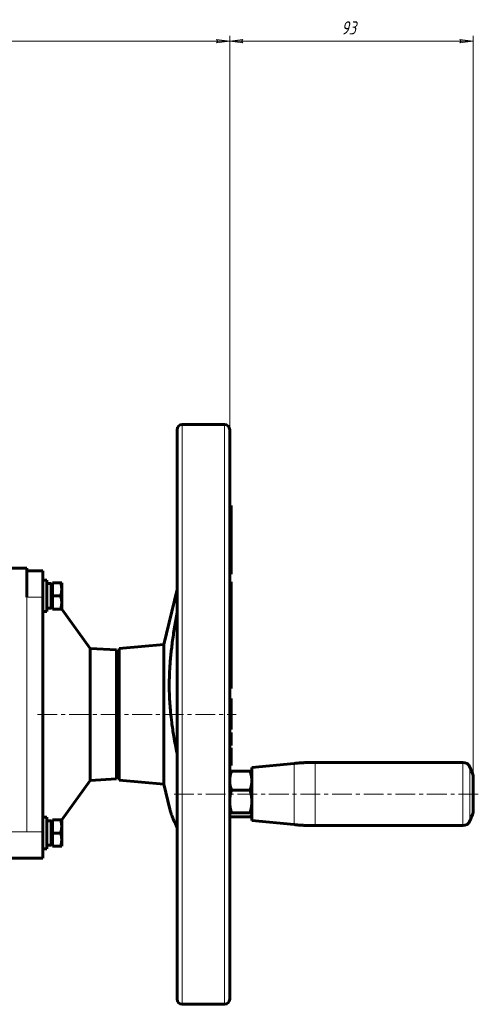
# Model space of a CAD drawing. Header units: millimetres. Extents: x -208 to 689, y -548 to 352.
# Tile 30 of 30: x 514 to 689, y -24 to 350. Entities that reach past the tile are written whole.
import ezdxf

# ---------------------------------------------------------------- set-up
doc = ezdxf.new("R2010")
doc.units = ezdxf.units.MM
for name, pattern in [('K5LT_AXLED', [12, 7.5, -1.5, 1.5, -1.5]), ('K5LT_BASIC', [0]), ('K5LT_THIN', [0])]:
    doc.linetypes.add(name, pattern=pattern)
doc.styles.add('KDIMTEXTSTYLE', font='GOST_AU.SHX', dxfattribs={"width": 0.96, "oblique": 15, "height": 5})
doc.styles.add('KTEXTSTYLE', font='GOST_AU.SHX', dxfattribs={"width": 0.96, "height": 5})
doc.dimstyles.new('KDIMSTYLE (1.00)', dxfattribs={"dimtxt": 5, "dimasz": 1, "dimexe": 2, "dimexo": 0, "dimgap": 1, "dimtad": 1, "dimtxsty": 'KDIMTEXTSTYLE', "dimsah": 1, "dimcen": 0, "dimdle": 1, "dimadec": 0, "dimazin": 0, "dimtfac": 0.667, "dimtmove": 0, "dimatfit": 3, "dimfxl": 1, "dimtvp": 1, "dimtolj": 1, "dimtzin": 0, "dimarcsym": 0})

# ---------------------------------------------------------------- blocks, each defined once
blk = doc.blocks.new('D4')
for points in [[(350.11, 341.51), (355.11, 342.16), (354.61, 341.51), (355.11, 340.85)], [(594.11, 341.51), (589.11, 342.16), (589.61, 341.51), (589.11, 340.85)]]:
    blk.add_hatch(color=7).paths.add_polyline_path(points)
at = {"color": 7, "linetype": 'K5LT_THIN', "lineweight": 18}
for p, q in [((350.11, 325.28), (350.11, 343.51)), ((350.11, 341.51), (355.11, 342.16)), ((355.11, 340.85), (350.11, 341.51)), ((355.11, 342.16), (354.61, 341.51)), ((354.61, 341.51), (355.11, 340.85)), ((589.61, 341.51), (589.11, 342.16)), ((589.11, 342.16), (594.11, 341.51)), ((594.11, 341.51), (589.11, 340.85)), ((589.11, 340.85), (589.61, 341.51)), ((594.11, 194), (594.11, 343.51))]:
    blk.add_line(p, q, dxfattribs=at)
blk.add_wipeout([(466.44, 342.51), (466.44, 349.64), (477.33, 349.64), (477.33, 342.51)])
blk.add_line((350.11, 341.51), (594.11, 341.51), dxfattribs=at)
at = {"color": 7, "insert": (466.44, 349.04), "char_height": 5, "attachment_point": 1, "style": 'KTEXTSTYLE'}
blk.add_mtext('\\H3.5;\\W0.965;\\Q15;\\Q15;\\H5.00;244', dxfattribs=at)
blk = doc.blocks.new('KDIMARROW_01')
blk.add_hatch(color=0).paths.add_polyline_path([(0, 0), (-5, 0.66), (-4.5, 0), (-5, -0.66)])
at = {"color": 0, "linetype": 'K5LT_THIN', "lineweight": 18}
for p, q in [((-4.5, 0), (-5, 0.66)), ((-5, 0.66), (0, 0)), ((0, 0), (-5, -0.66)), ((-5, -0.66), (-4.5, 0)), ((0, 0), (-1, 0))]:
    blk.add_line(p, q, dxfattribs=at)
blk = doc.blocks.new('D5')
for points in [[(594.11, 341.51), (599.11, 342.16), (598.61, 341.51), (599.11, 340.85)], [(686.51, 341.51), (681.51, 342.16), (682.01, 341.51), (681.51, 340.85)]]:
    blk.add_hatch(color=7).paths.add_polyline_path(points)
at = {"color": 7, "linetype": 'K5LT_THIN', "lineweight": 18}
for p, q in [((594.11, 194), (594.11, 343.51)), ((594.11, 341.51), (599.11, 342.16)), ((599.11, 340.85), (594.11, 341.51)), ((599.11, 342.16), (598.61, 341.51)), ((598.61, 341.51), (599.11, 340.85)), ((682.01, 341.51), (681.51, 342.16)), ((681.51, 342.16), (686.51, 341.51)), ((686.51, 341.51), (681.51, 340.85)), ((681.51, 340.85), (682.01, 341.51)), ((686.51, 55.8), (686.51, 343.51))]:
    blk.add_line(p, q, dxfattribs=at)
blk.add_wipeout([(636.42, 342.51), (636.42, 349.64), (643.89, 349.64), (643.89, 342.51)])
blk.add_line((594.11, 341.51), (686.51, 341.51), dxfattribs=at)
at = {"color": 7, "insert": (636.42, 349.04), "char_height": 5, "attachment_point": 1, "style": 'KTEXTSTYLE'}
blk.add_mtext('\\H3.5;\\W0.965;\\Q15;\\Q15;\\H5.00;93', dxfattribs=at)

msp = doc.modelspace()

# ---------------------------------------------------------------- linework, layer by layer
at = {"color": 150, "linetype": 'K5LT_BASIC', "lineweight": 60, "true_color": 0x0080ff}
for p, q in [((576.11, 196), (592.11, 196)), ((574.11, 194), (574.11, 119.974)), ((594.11, 119.974), (594.11, 194)), ((594.11, 165.337), (594.61, 165.337)), ((594.61, 165.337), (594.61, 162.317)), ((594.11, 162.317), (594.61, 162.317)), ((594.11, 160.889), (594.61, 160.889)), ((594.61, 162.317), (594.61, 160.889)), ((594.61, 160.889), (594.61, 159.704)), ((594.61, 159.704), (594.61, 156.411)), ((594.11, 155.764), (594.61, 155.764)), ((594.61, 155.762), (594.11, 155.762)), ((594.61, 155.722), (594.11, 155.722)), ((594.61, 156.411), (594.61, 155.764)), ((594.61, 156.139), (594.61, 155.762)), ((594.61, 155.762), (594.61, 155.722)), ((594.61, 155.722), (594.61, 154.622)), ((594.61, 154.622), (594.61, 152.157)), ((594.11, 152.157), (594.61, 152.157)), ((594.61, 152.157), (594.61, 149.54)), ((594.61, 149.54), (594.61, 148.792)), ((594.11, 148.792), (594.61, 148.792)), ((594.11, 148.014), (594.61, 148.014)), ((594.11, 146.643), (594.61, 146.643)), ((594.11, 146.081), (594.61, 146.081)), ((594.61, 148.792), (594.61, 148.014)), ((594.61, 148.014), (594.61, 146.643)), ((594.61, 146.643), (594.61, 146.081)), ((594.61, 146.081), (594.61, 145.116)), ((594.11, 142.529), (594.61, 142.529)), ((594.61, 145.116), (594.61, 142.529)), ((594.61, 142.529), (594.61, 140.117)), ((467.11, 141.5), (517.11, 141.5)), ((517.11, 130.5), (517.11, 141.5)), ((517.11, 140.5), (523.11, 140.5)), ((523.11, 130.5), (523.11, 140.5)), ((594.61, 139.193), (594.11, 139.193)), ((594.11, 139.193), (594.11, 136.284)), ((594.61, 140.117), (594.61, 139.193)), ((523.11, 137), (524.71, 137)), ((524.71, 125), (524.71, 137)), ((525.695, 135.65), (526.31, 135.65)), ((525.695, 135.65), (525.695, 135.65)), ((526.31, 126.35), (526.31, 135.65)), ((526.81, 135.45), (526.31, 135.45)), ((526.81, 136), (529.864, 136)), ((526.81, 131), (526.81, 136)), ((529.864, 136), (530.31, 136)), ((530.31, 136), (530.31, 133.5)), ((594.11, 136.284), (594.61, 136.284)), ((594.61, 136.284), (594.61, 130.668)), ((526.81, 131), (529.864, 131)), ((526.81, 126), (526.81, 131)), ((530.31, 133.5), (530.31, 128.5)), ((569.11, 112.5), (574.11, 133.393)), ((523.11, 41.5), (523.11, 130.5)), ((530.31, 128.5), (530.31, 126)), ((594.11, 130.668), (594.61, 130.668)), ((594.11, 129.361), (594.61, 129.361)), ((594.61, 130.668), (594.61, 129.361)), ((594.61, 129.361), (594.61, 105.269)), ((523.11, 125), (524.71, 125)), ((524.71, 126.35), (526.31, 126.35)), ((526.81, 126.55), (526.31, 126.55)), ((526.81, 126), (529.864, 126)), ((530.31, 126), (529.864, 126)), ((541.11, 111.024), (530.31, 126.009)), ((574.11, 119.974), (574.11, -22)), ((594.11, -22), (594.11, 119.974)), ((552.11, 111), (569.11, 112.5)), ((569.11, 112.5), (569.11, 91.438)), ((551.11, 110.5), (541.11, 111.024)), ((541.11, 86), (541.11, 111.024)), ((551.11, 86), (551.11, 110.5)), ((552.11, 111), (552.11, 61)), ((594.11, 105.269), (594.61, 105.269)), ((594.61, 105.269), (594.61, 95.823)), ((594.11, 95.823), (594.61, 95.823)), ((569.11, 91.438), (569.11, 59.5)), ((594.11, 91.998), (594.61, 91.998)), ((594.11, 91.068), (594.61, 91.068)), ((594.11, 90.874), (594.61, 90.874)), ((594.61, 91.998), (594.61, 91.068)), ((594.61, 91.068), (594.61, 90.874)), ((594.61, 90.874), (594.61, 88.049)), ((541.11, 60.976), (541.11, 86)), ((551.11, 61.5), (551.11, 86)), ((594.11, 88.049), (594.61, 88.049)), ((594.11, 86.634), (594.61, 86.634)), ((594.11, 86.389), (594.61, 86.389)), ((594.61, 88.049), (594.61, 86.634)), ((594.61, 86.634), (594.61, 86.389)), ((594.61, 85.296), (594.61, 86.389)), ((594.11, 85.296), (594.61, 85.296)), ((594.11, 85.265), (594.61, 85.265)), ((594.11, 85.066), (594.61, 85.066)), ((594.11, 85.035), (594.61, 85.035)), ((594.61, 85.296), (594.61, 85.265)), ((594.61, 85.265), (594.61, 85.066)), ((594.61, 85.066), (594.61, 85.035)), ((594.61, 85.035), (594.61, 80.346)), ((594.11, 80.346), (594.61, 80.346)), ((594.61, 79.171), (594.11, 79.171)), ((594.61, 79.171), (594.61, 78.665)), ((594.61, 79.159), (594.61, 78.098)), ((594.11, 78.098), (594.61, 78.098)), ((594.61, 78.098), (594.61, 76.099)), ((594.61, 76.099), (594.61, 74.224)), ((594.11, 74.224), (594.61, 74.224)), ((594.61, 73.323), (594.11, 73.323)), ((594.11, 71.874), (594.61, 71.874)), ((594.61, 73.323), (594.61, 73.236)), ((594.61, 73.236), (594.61, 71.874)), ((594.61, 71.874), (594.61, 69.321)), ((594.61, 69.321), (594.61, 67.108)), ((602.51, 65.801), (618.54, 67.404)), ((626.5, 67.801), (682.585, 67.801)), ((594.11, 67.108), (594.61, 67.108)), ((594.61, 66.606), (594.11, 66.606)), ((594.11, 63.801), (594.173, 63.91)), ((594.61, 67.108), (594.61, 66.606)), ((594.825, 64.448), (601.795, 64.448)), ((602.51, 63.801), (602.447, 63.91)), ((602.51, 65.801), (602.51, 46.233)), ((541.11, 60.976), (530.31, 45.991)), ((551.11, 61.5), (541.11, 60.976)), ((552.11, 61), (569.11, 59.5)), ((686.51, 62.801), (686.51, 48.801)), ((569.11, 59.5), (571.371, 50.053)), ((594.825, 57.311), (601.795, 57.311)), ((594.825, 48.664), (601.795, 48.664)), ((523.11, 47), (524.71, 47)), ((524.71, 35), (524.71, 47)), ((525.695, 45.65), (526.31, 45.65)), ((525.695, 45.65), (525.695, 45.65)), ((526.31, 36.35), (526.31, 45.65)), ((526.81, 45.45), (526.31, 45.45)), ((526.81, 41), (526.81, 46)), ((526.81, 46), (529.864, 46)), ((529.864, 46), (530.31, 46)), ((530.31, 46), (530.31, 43.5)), ((594.11, 47.801), (594.173, 47.691)), ((594.825, 47.153), (601.795, 47.153)), ((602.51, 47.801), (602.447, 47.691)), ((602.51, 45.801), (602.51, 47.801)), ((602.51, 45.801), (618.54, 44.198)), ((523.11, 31.5), (523.11, 41.5)), ((530.31, 43.5), (530.31, 38.5)), ((626.5, 43.801), (682.585, 43.801)), ((526.81, 36), (526.81, 41)), ((526.81, 41), (529.864, 41)), ((530.31, 38.5), (530.31, 36)), ((523.11, 35), (524.71, 35)), ((524.71, 36.35), (526.31, 36.35)), ((526.81, 36.55), (526.31, 36.55)), ((526.81, 36), (529.864, 36)), ((530.31, 36), (529.864, 36)), ((517.11, 31.5), (505.11, 31.5)), ((517.11, 31.5), (523.11, 31.5)), ((576.11, -24), (592.11, -24))]:
    msp.add_line(p, q, dxfattribs=at)
at = {"color": 7, "linetype": 'K5LT_THIN', "lineweight": 18}
for p, q in [((576.11, 120.604), (576.11, 196)), ((592.11, 196), (592.11, 120.604)), ((594.11, 159.704), (594.61, 159.704)), ((594.11, 156.411), (594.61, 156.411)), ((594.11, 154.622), (594.61, 154.622)), ((594.11, 149.54), (594.61, 149.54)), ((594.11, 145.116), (594.61, 145.116)), ((594.11, 140.117), (594.61, 140.117)), ((517.11, 41.5), (517.11, 130.5)), ((517.11, 130.5), (523.11, 130.5)), ((576.11, -24), (576.11, 120.604)), ((592.11, 120.604), (592.11, -24)), ((594.11, 79.159), (594.61, 79.159)), ((594.11, 76.099), (594.61, 76.099)), ((594.11, 73.236), (594.61, 73.236)), ((594.11, 69.321), (594.61, 69.321)), ((618.54, 67.404), (618.54, 44.754)), ((626.5, 67.801), (626.5, 46.529)), ((682.585, 67.801), (682.585, 46.529)), ((685.322, 47.899), (685.322, 66.028)), ((626.5, 46.529), (626.5, 44.376)), ((682.585, 46.529), (682.585, 43.801)), ((685.322, 45.573), (685.322, 47.899)), ((517.11, 41.5), (505.11, 41.5)), ((517.11, 41.5), (523.11, 41.5)), ((618.54, 44.754), (618.54, 44.699)), ((618.54, 44.699), (618.54, 44.198)), ((626.5, 44.376), (626.5, 43.801))]:
    msp.add_line(p, q, dxfattribs=at)
at = {"color": 30, "linetype": 'K5LT_AXLED', "lineweight": 18, "true_color": 0xff8000}
for p, q in [((521.11, 86), (596.61, 86)), ((688.51, 55.801), (572.11, 55.801))]:
    msp.add_line(p, q, dxfattribs=at)
at = {"color": 150, "linetype": 'K5LT_BASIC', "lineweight": 60, "true_color": 0x0080ff}
for centre, radius, start, end in [((576.11, 194), 2, 90, 180), ((592.11, 194), 2, 0, 90), ((682.585, 64.801), 3, 24.14774, 90), ((662.51, 55.801), 25, 16.2602, 24.14774), ((662.51, 55.801), 25, 335.85226, 343.7398), ((682.585, 46.801), 3, 270, 335.85226), ((576.11, -22), 2, 180, 270), ((592.11, -22), 2, 270, 0)]:
    msp.add_arc(centre, radius, start, end, dxfattribs=at)
for points, knots in [([(525.695, 135.65), (525.63, 135.65), (525.565, 135.65), (525.365, 135.649), (525.23, 135.648), (524.967, 135.644), (524.838, 135.642), (524.71, 135.639)], [0.38434908, 0.38434908, 0.38434908, 0.38434908, 0.50596225, 0.50596225, 0.75885595, 0.75885595, 1, 1, 1, 1]), ([(530.31, 133.5), (530.31, 133.544), (530.309, 133.633), (530.305, 133.765), (530.299, 133.895), (530.289, 134.024), (530.278, 134.15), (530.265, 134.274), (530.249, 134.396), (530.232, 134.515), (530.213, 134.632), (530.193, 134.746), (530.172, 134.856), (530.15, 134.962), (530.128, 135.064), (530.105, 135.162), (530.082, 135.256), (530.059, 135.347), (530.035, 135.436), (530.011, 135.522), (529.987, 135.606), (529.963, 135.687), (529.938, 135.767), (529.906, 135.871), (529.881, 135.948), (529.864, 136)], [0, 0, 0, 0, 0.0552444, 0.1102296, 0.1648461, 0.2185278, 0.271681, 0.3232257, 0.3737216, 0.4227073, 0.471251, 0.5176954, 0.562492, 0.604653, 0.6457939, 0.684383, 0.7214225, 0.756322, 0.7906644, 0.8234505, 0.8552327, 0.8855396, 0.9154263, 0.9442792, 1, 1, 1, 1]), ([(529.864, 131), (529.883, 131.059), (529.921, 131.175), (529.973, 131.346), (530.021, 131.513), (530.065, 131.675), (530.104, 131.833), (530.139, 131.987), (530.171, 132.138), (530.2, 132.288), (530.225, 132.436), (530.247, 132.584), (530.266, 132.733), (530.282, 132.883), (530.294, 133.034), (530.303, 133.188), (530.309, 133.344), (530.31, 133.448), (530.31, 133.5)], [0, 0, 0, 0, 0.0656325, 0.1305493, 0.1941856, 0.2561825, 0.3173359, 0.3775674, 0.4372721, 0.4966619, 0.5561567, 0.6161354, 0.6766715, 0.738516, 0.8014058, 0.8660947, 0.9322184, 1, 1, 1, 1]), ([(530.31, 128.5), (530.31, 128.544), (530.309, 128.633), (530.305, 128.765), (530.299, 128.895), (530.289, 129.024), (530.278, 129.15), (530.265, 129.274), (530.249, 129.396), (530.232, 129.515), (530.213, 129.632), (530.193, 129.746), (530.172, 129.856), (530.15, 129.962), (530.128, 130.064), (530.105, 130.162), (530.082, 130.256), (530.059, 130.347), (530.035, 130.436), (530.011, 130.522), (529.987, 130.606), (529.963, 130.687), (529.938, 130.767), (529.906, 130.871), (529.881, 130.948), (529.864, 131)], [0, 0, 0, 0, 0.0552444, 0.1102296, 0.1648461, 0.2185278, 0.271681, 0.3232257, 0.3737216, 0.4227073, 0.471251, 0.5176954, 0.562492, 0.604653, 0.6457939, 0.684383, 0.7214225, 0.756322, 0.7906644, 0.8234505, 0.8552327, 0.8855396, 0.9154263, 0.9442792, 1, 1, 1, 1]), ([(529.864, 126), (529.883, 126.059), (529.921, 126.175), (529.973, 126.346), (530.021, 126.513), (530.065, 126.675), (530.104, 126.833), (530.139, 126.987), (530.171, 127.138), (530.2, 127.288), (530.225, 127.436), (530.247, 127.584), (530.266, 127.733), (530.282, 127.883), (530.294, 128.034), (530.303, 128.188), (530.309, 128.344), (530.31, 128.448), (530.31, 128.5)], [0, 0, 0, 0, 0.0656325, 0.1305493, 0.1941856, 0.2561825, 0.3173359, 0.3775674, 0.4372721, 0.4966619, 0.5561567, 0.6161354, 0.6766715, 0.738516, 0.8014058, 0.8660947, 0.9322184, 1, 1, 1, 1]), ([(571.213, 93.242), (571.209, 93.386), (571.199, 93.685), (571.186, 94.115), (571.173, 94.561), (571.163, 95.021), (571.154, 95.566), (571.147, 96.181), (571.144, 96.843), (571.145, 97.528), (571.151, 98.311), (571.167, 99.258), (571.194, 100.286), (571.227, 101.219), (571.26, 101.978), (571.293, 102.642), (571.333, 103.378), (571.395, 104.383), (571.515, 106.049), (571.782, 109.082), (572.299, 113.55), (573.108, 119.032), (573.766, 122.851), (574.11, 124.746)], [0, 0, 0, 0, 0.3423478, 0.7113821, 1.0302893, 1.4118186, 1.8156581, 2.3327685, 2.8800628, 3.3917723, 3.96708, 4.7478474, 5.6304851, 6.3857849, 6.9322591, 7.408354, 7.9370675, 8.6394283, 9.739307, 11.7776695, 15.5841848, 19.84099, 24, 24, 24, 24]), ([(574.11, 71.221), (573.663, 73.342), (572.913, 77.236), (572.117, 82.48), (571.645, 86.626), (571.393, 89.663), (571.274, 91.801), (571.225, 92.857), (571.213, 93.242)], [0, 0, 0, 0, 2.6980527, 4.8821084, 6.4405319, 7.727407, 8.5433513, 9, 9, 9, 9]), ([(594.825, 64.448), (594.8, 64.381), (594.751, 64.249), (594.683, 64.054), (594.62, 63.864), (594.561, 63.678), (594.507, 63.497), (594.457, 63.321), (594.411, 63.151), (594.37, 62.984), (594.332, 62.822), (594.298, 62.665), (594.268, 62.513), (594.241, 62.365), (594.218, 62.223), (594.197, 62.086), (594.179, 61.953), (594.163, 61.824), (594.15, 61.698), (594.139, 61.574), (594.13, 61.454), (594.122, 61.336), (594.117, 61.22), (594.113, 61.105), (594.111, 60.992), (594.11, 60.917), (594.11, 60.88)], [0, 0, 0, 0, 0.0506616, 0.1012431, 0.1513386, 0.2006318, 0.2495727, 0.2974896, 0.3446978, 0.3909319, 0.4368721, 0.4814764, 0.5251001, 0.5671126, 0.6084655, 0.648136, 0.6868067, 0.7241765, 0.7612573, 0.7973351, 0.8327138, 0.8670583, 0.9010526, 0.9343674, 0.9673498, 1, 1, 1, 1]), ([(594.11, 63.693), (594.11, 63.71), (594.112, 63.745), (594.123, 63.797), (594.141, 63.848), (594.159, 63.885), (594.171, 63.906), (594.173, 63.91)], [0, 0, 0, 0, 0.07537351, 0.148425, 0.21924091, 0.28684639, 0.30368196, 0.30368196, 0.30368196, 0.30368196]), ([(594.173, 63.91), (594.18, 63.922), (594.197, 63.949), (594.229, 63.992), (594.267, 64.038), (594.311, 64.084), (594.359, 64.129), (594.411, 64.174), (594.468, 64.218), (594.529, 64.263), (594.595, 64.308), (594.666, 64.354), (594.742, 64.401), (594.797, 64.432), (594.825, 64.448)], [0.30368196, 0.30368196, 0.30368196, 0.30368196, 0.35275432, 0.41584729, 0.47745819, 0.53709331, 0.59625864, 0.65438285, 0.71193688, 0.76889161, 0.82613641, 0.8835947, 0.94152641, 1, 1, 1, 1]), ([(602.51, 60.88), (602.51, 60.962), (602.508, 61.126), (602.497, 61.371), (602.479, 61.611), (602.455, 61.844), (602.426, 62.072), (602.391, 62.294), (602.353, 62.512), (602.309, 62.727), (602.261, 62.939), (602.209, 63.151), (602.152, 63.362), (602.091, 63.574), (602.025, 63.788), (601.954, 64.005), (601.878, 64.225), (601.823, 64.373), (601.795, 64.448)], [0, 0, 0, 0, 0.0753735, 0.148425, 0.2192409, 0.2868464, 0.3527543, 0.4158473, 0.4774582, 0.5370933, 0.5962586, 0.6543829, 0.7119369, 0.7688916, 0.8261364, 0.8835947, 0.9415264, 1, 1, 1, 1]), ([(601.795, 64.448), (601.82, 64.434), (601.869, 64.406), (601.937, 64.365), (602, 64.324), (602.059, 64.285), (602.113, 64.247), (602.163, 64.21), (602.209, 64.174), (602.25, 64.138), (602.288, 64.104), (602.322, 64.071), (602.352, 64.038), (602.379, 64.007), (602.403, 63.977), (602.423, 63.948), (602.438, 63.926), (602.445, 63.913), (602.447, 63.91)], [0, 0, 0, 0, 0.05066157, 0.10124313, 0.15133857, 0.20063179, 0.24957267, 0.29748956, 0.34469785, 0.39093192, 0.4368721, 0.48147641, 0.52510005, 0.56711264, 0.60846554, 0.64813598, 0.68680672, 0.70059544, 0.70059544, 0.70059544, 0.70059544]), ([(602.447, 63.91), (602.45, 63.904), (602.458, 63.889), (602.47, 63.866), (602.481, 63.84), (602.49, 63.814), (602.498, 63.789), (602.503, 63.765), (602.507, 63.741), (602.51, 63.717), (602.51, 63.701), (602.51, 63.693)], [0.70059544, 0.70059544, 0.70059544, 0.70059544, 0.72417652, 0.76125725, 0.7973351, 0.83271376, 0.86705829, 0.90105259, 0.93436744, 0.96734984, 1, 1, 1, 1]), ([(594.11, 60.88), (594.11, 60.797), (594.112, 60.633), (594.123, 60.388), (594.141, 60.149), (594.165, 59.915), (594.194, 59.688), (594.229, 59.465), (594.267, 59.248), (594.311, 59.033), (594.359, 58.82), (594.411, 58.608), (594.468, 58.397), (594.529, 58.185), (594.595, 57.972), (594.666, 57.755), (594.742, 57.535), (594.797, 57.386), (594.825, 57.311)], [0, 0, 0, 0, 0.0753735, 0.148425, 0.2192409, 0.2868464, 0.3527543, 0.4158473, 0.4774582, 0.5370933, 0.5962586, 0.6543829, 0.7119369, 0.7688916, 0.8261364, 0.8835947, 0.9415264, 1, 1, 1, 1]), ([(601.795, 57.311), (601.82, 57.378), (601.869, 57.511), (601.937, 57.706), (602, 57.896), (602.059, 58.082), (602.113, 58.262), (602.163, 58.438), (602.209, 58.609), (602.25, 58.775), (602.288, 58.937), (602.322, 59.095), (602.352, 59.247), (602.379, 59.394), (602.403, 59.536), (602.423, 59.674), (602.441, 59.806), (602.457, 59.936), (602.47, 60.062), (602.481, 60.185), (602.49, 60.306), (602.498, 60.424), (602.503, 60.54), (602.507, 60.654), (602.51, 60.767), (602.51, 60.842), (602.51, 60.88)], [0, 0, 0, 0, 0.0506616, 0.1012431, 0.1513386, 0.2006318, 0.2495727, 0.2974896, 0.3446978, 0.3909319, 0.4368721, 0.4814764, 0.5251001, 0.5671126, 0.6084655, 0.648136, 0.6868067, 0.7241765, 0.7612573, 0.7973351, 0.8327138, 0.8670583, 0.9010526, 0.9343674, 0.9673498, 1, 1, 1, 1]), ([(594.825, 57.311), (594.8, 57.23), (594.751, 57.07), (594.683, 56.834), (594.62, 56.603), (594.561, 56.378), (594.507, 56.159), (594.457, 55.946), (594.411, 55.739), (594.37, 55.537), (594.332, 55.341), (594.298, 55.15), (594.268, 54.966), (594.241, 54.787), (594.218, 54.615), (594.197, 54.449), (594.179, 54.288), (594.163, 54.132), (594.15, 53.979), (594.139, 53.829), (594.13, 53.683), (594.122, 53.54), (594.117, 53.4), (594.113, 53.261), (594.111, 53.124), (594.11, 53.033), (594.11, 52.987)], [0, 0, 0, 0, 0.0506616, 0.1012431, 0.1513386, 0.2006318, 0.2495727, 0.2974896, 0.3446978, 0.3909319, 0.4368721, 0.4814764, 0.5251001, 0.5671126, 0.6084655, 0.648136, 0.6868067, 0.7241765, 0.7612573, 0.7973351, 0.8327138, 0.8670583, 0.9010526, 0.9343674, 0.9673498, 1, 1, 1, 1]), ([(602.51, 52.987), (602.51, 53.088), (602.508, 53.286), (602.497, 53.583), (602.479, 53.873), (602.455, 54.156), (602.426, 54.432), (602.391, 54.702), (602.353, 54.965), (602.309, 55.225), (602.261, 55.483), (602.209, 55.74), (602.152, 55.996), (602.091, 56.252), (602.025, 56.511), (601.954, 56.774), (601.878, 57.04), (601.823, 57.22), (601.795, 57.311)], [0, 0, 0, 0, 0.0753735, 0.148425, 0.2192409, 0.2868464, 0.3527543, 0.4158473, 0.4774582, 0.5370933, 0.5962586, 0.6543829, 0.7119369, 0.7688916, 0.8261364, 0.8835947, 0.9415264, 1, 1, 1, 1]), ([(594.11, 52.987), (594.11, 52.887), (594.112, 52.689), (594.123, 52.392), (594.141, 52.102), (594.165, 51.819), (594.194, 51.543), (594.229, 51.273), (594.267, 51.01), (594.311, 50.75), (594.359, 50.492), (594.411, 50.235), (594.468, 49.979), (594.529, 49.723), (594.595, 49.464), (594.666, 49.201), (594.742, 48.935), (594.797, 48.755), (594.825, 48.664)], [0, 0, 0, 0, 0.0753735, 0.148425, 0.2192409, 0.2868464, 0.3527543, 0.4158473, 0.4774582, 0.5370933, 0.5962586, 0.6543829, 0.7119369, 0.7688916, 0.8261364, 0.8835947, 0.9415264, 1, 1, 1, 1]), ([(601.795, 48.664), (601.82, 48.745), (601.869, 48.905), (601.937, 49.141), (602, 49.372), (602.059, 49.597), (602.113, 49.816), (602.163, 50.029), (602.209, 50.236), (602.25, 50.438), (602.288, 50.634), (602.322, 50.825), (602.352, 51.009), (602.379, 51.188), (602.403, 51.36), (602.423, 51.526), (602.441, 51.687), (602.457, 51.843), (602.47, 51.996), (602.481, 52.146), (602.49, 52.292), (602.498, 52.435), (602.503, 52.575), (602.507, 52.714), (602.51, 52.851), (602.51, 52.942), (602.51, 52.987)], [0, 0, 0, 0, 0.0506616, 0.1012431, 0.1513386, 0.2006318, 0.2495727, 0.2974896, 0.3446978, 0.3909319, 0.4368721, 0.4814764, 0.5251001, 0.5671126, 0.6084655, 0.648136, 0.6868067, 0.7241765, 0.7612573, 0.7973351, 0.8327138, 0.8670583, 0.9010526, 0.9343674, 0.9673498, 1, 1, 1, 1]), ([(571.37, 50.055), (571.42, 49.848), (571.575, 49.267), (571.97, 48.072), (572.686, 46.255), (573.47, 44.445), (573.989, 43.266), (574.11, 42.992)], [0.55876567, 0.55876567, 0.55876567, 0.55876567, 0.57821911, 0.61132629, 0.65747648, 0.710639, 0.72639921, 0.72639921, 0.72639921, 0.72639921]), ([(594.825, 48.664), (594.8, 48.65), (594.751, 48.621), (594.683, 48.58), (594.62, 48.54), (594.561, 48.501), (594.507, 48.462), (594.457, 48.425), (594.411, 48.389), (594.37, 48.354), (594.332, 48.319), (594.298, 48.286), (594.268, 48.254), (594.241, 48.223), (594.218, 48.193), (594.197, 48.164), (594.179, 48.136), (594.163, 48.108), (594.15, 48.081), (594.139, 48.055), (594.13, 48.03), (594.122, 48.005), (594.117, 47.98), (594.113, 47.956), (594.111, 47.932), (594.11, 47.916), (594.11, 47.908)], [0, 0, 0, 0, 0.0506616, 0.1012431, 0.1513386, 0.2006318, 0.2495727, 0.2974896, 0.3446978, 0.3909319, 0.4368721, 0.4814764, 0.5251001, 0.5671126, 0.6084655, 0.648136, 0.6868067, 0.7241765, 0.7612573, 0.7973351, 0.8327138, 0.8670583, 0.9010526, 0.9343674, 0.9673498, 1, 1, 1, 1]), ([(602.51, 47.908), (602.51, 47.926), (602.508, 47.96), (602.497, 48.012), (602.479, 48.063), (602.455, 48.112), (602.426, 48.161), (602.391, 48.208), (602.353, 48.254), (602.309, 48.299), (602.261, 48.344), (602.209, 48.389), (602.152, 48.434), (602.091, 48.479), (602.025, 48.524), (601.954, 48.57), (601.878, 48.616), (601.823, 48.648), (601.795, 48.664)], [0, 0, 0, 0, 0.0753735, 0.148425, 0.2192409, 0.2868464, 0.3527543, 0.4158473, 0.4774582, 0.5370933, 0.5962586, 0.6543829, 0.7119369, 0.7688916, 0.8261364, 0.8835947, 0.9415264, 1, 1, 1, 1]), ([(525.695, 45.65), (525.63, 45.65), (525.565, 45.65), (525.365, 45.649), (525.23, 45.648), (524.967, 45.644), (524.838, 45.642), (524.71, 45.639)], [0.38434908, 0.38434908, 0.38434908, 0.38434908, 0.50596225, 0.50596225, 0.75885595, 0.75885595, 1, 1, 1, 1]), ([(530.31, 43.5), (530.31, 43.544), (530.309, 43.633), (530.305, 43.765), (530.299, 43.895), (530.289, 44.024), (530.278, 44.15), (530.265, 44.274), (530.249, 44.396), (530.232, 44.515), (530.213, 44.632), (530.193, 44.746), (530.172, 44.856), (530.15, 44.962), (530.128, 45.064), (530.105, 45.162), (530.082, 45.256), (530.059, 45.347), (530.035, 45.436), (530.011, 45.522), (529.987, 45.606), (529.963, 45.687), (529.938, 45.767), (529.906, 45.871), (529.881, 45.948), (529.864, 46)], [0, 0, 0, 0, 0.0552444, 0.1102296, 0.1648461, 0.2185278, 0.271681, 0.3232257, 0.3737216, 0.4227073, 0.471251, 0.5176954, 0.562492, 0.604653, 0.6457939, 0.684383, 0.7214225, 0.756322, 0.7906644, 0.8234505, 0.8552327, 0.8855396, 0.9154263, 0.9442792, 1, 1, 1, 1]), ([(594.11, 47.908), (594.11, 47.891), (594.112, 47.856), (594.123, 47.804), (594.141, 47.754), (594.159, 47.716), (594.171, 47.695), (594.173, 47.691)], [0, 0, 0, 0, 0.07537351, 0.148425, 0.21924091, 0.28684639, 0.30368196, 0.30368196, 0.30368196, 0.30368196]), ([(594.173, 47.691), (594.18, 47.679), (594.197, 47.652), (594.229, 47.609), (594.267, 47.563), (594.311, 47.517), (594.359, 47.472), (594.411, 47.427), (594.468, 47.383), (594.529, 47.338), (594.595, 47.293), (594.666, 47.247), (594.742, 47.2), (594.797, 47.169), (594.825, 47.153)], [0.30368196, 0.30368196, 0.30368196, 0.30368196, 0.35275432, 0.41584729, 0.47745819, 0.53709331, 0.59625864, 0.65438285, 0.71193688, 0.76889161, 0.82613641, 0.8835947, 0.94152641, 1, 1, 1, 1]), ([(601.795, 47.153), (601.82, 47.167), (601.869, 47.195), (601.937, 47.236), (602, 47.277), (602.059, 47.316), (602.113, 47.354), (602.163, 47.391), (602.209, 47.428), (602.25, 47.463), (602.288, 47.497), (602.322, 47.53), (602.352, 47.563), (602.379, 47.594), (602.403, 47.624), (602.423, 47.653), (602.438, 47.675), (602.445, 47.688), (602.447, 47.691)], [0, 0, 0, 0, 0.05066157, 0.10124313, 0.15133857, 0.20063179, 0.24957267, 0.29748956, 0.34469785, 0.39093192, 0.4368721, 0.48147641, 0.52510005, 0.56711264, 0.60846554, 0.64813598, 0.68680672, 0.70059544, 0.70059544, 0.70059544, 0.70059544]), ([(602.447, 47.691), (602.45, 47.697), (602.458, 47.712), (602.47, 47.735), (602.481, 47.761), (602.49, 47.787), (602.498, 47.812), (602.503, 47.836), (602.507, 47.861), (602.51, 47.884), (602.51, 47.9), (602.51, 47.908)], [0.70059544, 0.70059544, 0.70059544, 0.70059544, 0.72417652, 0.76125725, 0.7973351, 0.83271376, 0.86705829, 0.90105259, 0.93436744, 0.96734984, 1, 1, 1, 1]), ([(529.864, 41), (529.883, 41.059), (529.921, 41.175), (529.973, 41.346), (530.021, 41.513), (530.065, 41.675), (530.104, 41.833), (530.139, 41.987), (530.171, 42.138), (530.2, 42.288), (530.225, 42.436), (530.247, 42.584), (530.266, 42.733), (530.282, 42.883), (530.294, 43.034), (530.303, 43.188), (530.309, 43.344), (530.31, 43.448), (530.31, 43.5)], [0, 0, 0, 0, 0.0656325, 0.1305493, 0.1941856, 0.2561825, 0.3173359, 0.3775674, 0.4372721, 0.4966619, 0.5561567, 0.6161354, 0.6766715, 0.738516, 0.8014058, 0.8660947, 0.9322184, 1, 1, 1, 1]), ([(530.31, 38.5), (530.31, 38.544), (530.309, 38.633), (530.305, 38.765), (530.299, 38.895), (530.289, 39.024), (530.278, 39.15), (530.265, 39.274), (530.249, 39.396), (530.232, 39.515), (530.213, 39.632), (530.193, 39.746), (530.172, 39.856), (530.15, 39.962), (530.128, 40.064), (530.105, 40.162), (530.082, 40.256), (530.059, 40.347), (530.035, 40.436), (530.011, 40.522), (529.987, 40.606), (529.963, 40.687), (529.938, 40.767), (529.906, 40.871), (529.881, 40.948), (529.864, 41)], [0, 0, 0, 0, 0.0552444, 0.1102296, 0.1648461, 0.2185278, 0.271681, 0.3232257, 0.3737216, 0.4227073, 0.471251, 0.5176954, 0.562492, 0.604653, 0.6457939, 0.684383, 0.7214225, 0.756322, 0.7906644, 0.8234505, 0.8552327, 0.8855396, 0.9154263, 0.9442792, 1, 1, 1, 1]), ([(529.864, 36), (529.883, 36.059), (529.921, 36.175), (529.973, 36.346), (530.021, 36.513), (530.065, 36.675), (530.104, 36.833), (530.139, 36.987), (530.171, 37.138), (530.2, 37.288), (530.225, 37.436), (530.247, 37.584), (530.266, 37.733), (530.282, 37.883), (530.294, 38.034), (530.303, 38.188), (530.309, 38.344), (530.31, 38.448), (530.31, 38.5)], [0, 0, 0, 0, 0.0656325, 0.1305493, 0.1941856, 0.2561825, 0.3173359, 0.3775674, 0.4372721, 0.4966619, 0.5561567, 0.6161354, 0.6766715, 0.738516, 0.8014058, 0.8660947, 0.9322184, 1, 1, 1, 1])]:
    msp.add_open_spline(points, degree=3, knots=knots, dxfattribs=at)
for points in [[(618.54, 67.404), (622.51, 67.801), (626.5, 67.801)], [(618.54, 44.198), (622.51, 43.801), (626.5, 43.801)]]:
    msp.add_rational_spline(points, [0.855585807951, 0.854523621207, 0.855585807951], degree=2, dxfattribs=at)

# ---------------------------------------------------------------- next in the draw order: dimensions: what is measured, and where the dimension line sits
at = {"color": 7}
dim = msp.add_linear_dim(base=(350.11, 341.507), p1=(594.11, 194), p2=(350.11, 325.281), text='\\H5.0;\\W0.965;\\Q15;\\H5.0;\\W0.965;\\Q15;\\Q15;244', dimstyle='KDIMSTYLE (1.00)', override={"dimexo": 0, "dimblk1": 'KDIMARROW_01', "dimblk2": 'KDIMARROW_01', "dimse1": 0, "dimse2": 0, "dimclrt": 7, "dimtolj": 1}, dxfattribs=at)
dim.commit()
dim.dimension.update_dxf_attribs({"geometry": 'D4', "text_midpoint": (472.11, 341.507), "dimtype": 160})

# ---------------------------------------------------------------- next in the draw order: dimensions: what is measured, and where the dimension line sits
dim = msp.add_linear_dim(base=(594.11, 341.507), p1=(686.51, 55.801), p2=(594.11, 194), text='\\H5.0;\\W0.965;\\Q15;\\H5.0;\\W0.965;\\Q15;\\Q15;93', dimstyle='KDIMSTYLE (1.00)', override={"dimexo": 0, "dimblk1": 'KDIMARROW_01', "dimblk2": 'KDIMARROW_01', "dimse1": 0, "dimse2": 0, "dimclrt": 7, "dimtolj": 1}, dxfattribs=at)
dim.commit()
dim.dimension.update_dxf_attribs({"geometry": 'D5', "text_midpoint": (640.31, 341.507), "dimtype": 160})

doc.saveas('drawing.dxf')
